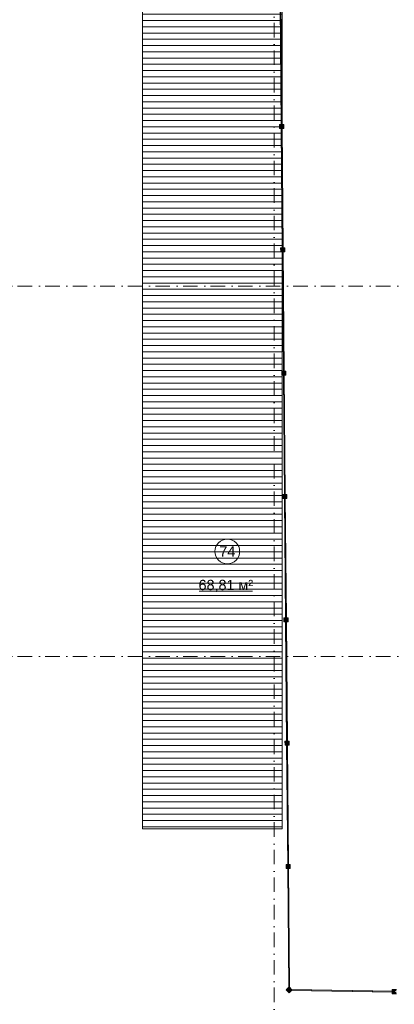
# Model space of a CAD drawing. Header units: millimetres. Extents: x -14761 to 157739, y -22400 to 107990.
# Tile 23 of 81: x 20808 to 29920, y 45538 to 69484. Entities that reach past the tile are written whole.
import ezdxf

# ---------------------------------------------------------------- set-up
doc = ezdxf.new("R2010")
doc.units = ezdxf.units.MM
doc.header["$MEASUREMENT"] = 0
doc.linetypes.add('Штрихпунктирная', pattern=[670.277762, 352.777767, -176.388884, 0, -141.111112])
for name, color, linetype in [('Местность - Забор', 7, 'Continuous'), ('Элемент модели - Зоны уличных помещений', 7, 'Continuous'), ('Элемент Модели - Оси', 7, 'Continuous')]:
    doc.layers.add(name, color=color, linetype=linetype)
doc.styles.add('СГЕНЕРИР_СТИЛЬ_1', font='txt')

msp = doc.modelspace()

# ---------------------------------------------------------------- hatches: boundary and pattern name
at = {"linetype": 'Continuous', "lineweight": 15, "true_color": 0xb1b1b1}
h = msp.add_hatch(dxfattribs=at)
h.set_pattern_fill('Настил_01', color=253, style=0, pattern_type=2)
h.set_pattern_definition([(0, (0, 0), (0, 152), [])])
h.paths.add_polyline_path([(23793, 70209), (27193, 70209), (27193, 49809), (23793, 49809)])
at = {"layer": 'Местность - Забор', "linetype": 'Continuous', "lineweight": 0, "true_color": 0x000000}
for points in [[(27169, 66907), (27189, 66907), (27163, 69867), (27143, 69867)], [(27184, 66907), (27174, 66907), (27174, 66937), (27129, 66937), (27130, 66837), (27175, 66837), (27174, 66867), (27184, 66867), (27185, 66837), (27230, 66838), (27229, 66938), (27184, 66937)], [(27195, 63907), (27215, 63908), (27189, 66867), (27169, 66867)], [(27210, 63908), (27200, 63907), (27200, 63937), (27155, 63937), (27156, 63837), (27201, 63837), (27201, 63867), (27211, 63868), (27211, 63838), (27256, 63838), (27255, 63938), (27210, 63938)], [(27221, 60908), (27241, 60908), (27216, 63868), (27196, 63867)], [(27236, 60908), (27226, 60908), (27226, 60938), (27181, 60937), (27182, 60837), (27227, 60838), (27227, 60868), (27237, 60868), (27237, 60838), (27282, 60838), (27281, 60938), (27236, 60938)], [(27248, 57908), (27268, 57908), (27242, 60868), (27222, 60868)], [(27263, 57908), (27253, 57908), (27253, 57938), (27208, 57937), (27208, 57837), (27253, 57838), (27253, 57868), (27263, 57868), (27263, 57838), (27308, 57838), (27308, 57938), (27263, 57938)], [(27274, 54908), (27294, 54908), (27268, 57868), (27248, 57868)], [(27289, 54908), (27279, 54908), (27279, 54938), (27234, 54937), (27235, 54837), (27280, 54838), (27279, 54868), (27289, 54868), (27290, 54838), (27335, 54838), (27334, 54938), (27289, 54938)], [(27300, 51908), (27320, 51908), (27294, 54868), (27274, 54868)], [(27315, 51908), (27305, 51908), (27305, 51938), (27260, 51938), (27261, 51838), (27306, 51838), (27306, 51868), (27316, 51868), (27316, 51838), (27361, 51838), (27360, 51938), (27315, 51938)], [(27327, 48908), (27347, 48908), (27321, 51868), (27301, 51868)], [(27342, 48908), (27332, 48908), (27331, 48938), (27286, 48938), (27287, 48838), (27332, 48838), (27332, 48868), (27342, 48868), (27342, 48838), (27387, 48838), (27386, 48938), (27341, 48938)], [(27353, 45928), (27373, 45928), (27347, 48868), (27327, 48868)], [(27428, 45882), (27403, 45883), (27403, 45893), (27430, 45892), (27367, 45955), (27368, 45928), (27358, 45928), (27357, 45953), (27292, 45888), (27363, 45817)], [(29899, 45836), (29900, 45856), (27403, 45898), (27403, 45878)], [(29900, 45851), (29900, 45841), (29870, 45842), (29869, 45797), (29969, 45795), (29970, 45840), (29940, 45841), (29940, 45851), (29970, 45850), (29970, 45895), (29870, 45897), (29870, 45852)]]:
    msp.add_hatch(color=18, dxfattribs=at).paths.add_polyline_path(points)

# ---------------------------------------------------------------- linework, layer by layer
at = {"color": 7, "linetype": 'Continuous', "lineweight": 15, "flags": 128}
msp.add_lwpolyline([(23793, 70209), (27193, 70209), (27193, 49809), (23793, 49809)], close=True, dxfattribs=at)
at = {"layer": 'Местность - Забор', "color": 7, "linetype": 'Continuous', "lineweight": 15}
for p, q in [((27129, 66937), (27130, 66837)), ((27174, 66937), (27129, 66937)), ((27175, 66837), (27130, 66837)), ((27174, 66937), (27174, 66907)), ((27184, 66907), (27174, 66907)), ((27174, 66867), (27175, 66837)), ((27184, 66867), (27174, 66867)), ((27229, 66938), (27184, 66937)), ((27184, 66937), (27184, 66907)), ((27184, 66867), (27185, 66837)), ((27230, 66838), (27185, 66837)), ((27229, 66938), (27230, 66838)), ((27155, 63937), (27156, 63837)), ((27200, 63937), (27155, 63937)), ((27200, 63937), (27200, 63907)), ((27210, 63938), (27210, 63908)), ((27255, 63938), (27210, 63938)), ((27255, 63938), (27256, 63838)), ((27201, 63837), (27156, 63837)), ((27210, 63908), (27200, 63907)), ((27211, 63868), (27201, 63867)), ((27201, 63867), (27201, 63837)), ((27211, 63868), (27211, 63838)), ((27256, 63838), (27211, 63838)), ((27226, 60938), (27181, 60937)), ((27181, 60937), (27182, 60837)), ((27227, 60838), (27182, 60837)), ((27226, 60938), (27226, 60908)), ((27236, 60908), (27226, 60908)), ((27227, 60868), (27227, 60838)), ((27237, 60868), (27227, 60868)), ((27236, 60938), (27236, 60908)), ((27281, 60938), (27236, 60938)), ((27237, 60868), (27237, 60838)), ((27282, 60838), (27237, 60838)), ((27281, 60938), (27282, 60838)), ((27253, 57938), (27208, 57937)), ((27208, 57937), (27208, 57837)), ((27253, 57838), (27208, 57837)), ((27253, 57938), (27253, 57908)), ((27263, 57908), (27253, 57908)), ((27253, 57868), (27253, 57838)), ((27263, 57868), (27253, 57868)), ((27263, 57938), (27263, 57908)), ((27308, 57938), (27263, 57938)), ((27263, 57868), (27263, 57838)), ((27308, 57838), (27263, 57838)), ((27308, 57938), (27308, 57838)), ((27279, 54938), (27234, 54937)), ((27234, 54937), (27235, 54837)), ((27280, 54838), (27235, 54837)), ((27279, 54938), (27279, 54908)), ((27289, 54908), (27279, 54908)), ((27279, 54868), (27280, 54838)), ((27289, 54868), (27279, 54868)), ((27289, 54938), (27289, 54908)), ((27334, 54938), (27289, 54938)), ((27289, 54868), (27290, 54838)), ((27335, 54838), (27290, 54838)), ((27334, 54938), (27335, 54838)), ((27260, 51938), (27261, 51838)), ((27305, 51938), (27260, 51938)), ((27306, 51838), (27261, 51838)), ((27305, 51938), (27305, 51908)), ((27315, 51908), (27305, 51908)), ((27306, 51868), (27306, 51838)), ((27316, 51868), (27306, 51868)), ((27315, 51938), (27315, 51908)), ((27360, 51938), (27315, 51938)), ((27316, 51868), (27316, 51838)), ((27361, 51838), (27316, 51838)), ((27360, 51938), (27361, 51838)), ((27286, 48938), (27287, 48838)), ((27331, 48938), (27286, 48938)), ((27331, 48938), (27332, 48908)), ((27342, 48908), (27332, 48908)), ((27332, 48868), (27332, 48838)), ((27342, 48868), (27332, 48868)), ((27341, 48938), (27342, 48908)), ((27386, 48938), (27341, 48938)), ((27342, 48868), (27342, 48838)), ((27386, 48938), (27387, 48838)), ((27332, 48838), (27287, 48838)), ((27387, 48838), (27342, 48838)), ((27357, 45953), (27292, 45888)), ((27292, 45888), (27363, 45817)), ((27357, 45953), (27358, 45928)), ((27368, 45928), (27358, 45928)), ((27428, 45882), (27363, 45817)), ((27367, 45955), (27368, 45928)), ((27367, 45955), (27430, 45892)), ((27403, 45893), (27403, 45883)), ((27403, 45893), (27430, 45892)), ((27403, 45883), (27428, 45882)), ((29870, 45842), (29869, 45797)), ((29869, 45797), (29969, 45795)), ((29870, 45897), (29870, 45852)), ((29870, 45897), (29970, 45895)), ((29870, 45852), (29900, 45851)), ((29870, 45842), (29900, 45841)), ((29900, 45851), (29900, 45841))]:
    msp.add_line(p, q, dxfattribs=at)
at = {"layer": 'Местность - Забор', "color": 7, "linetype": 'Continuous', "lineweight": 15, "flags": 128}
for points in [[(27169, 66907), (27189, 66907), (27163, 69867), (27143, 69867)], [(27195, 63907), (27215, 63908), (27189, 66867), (27169, 66867)], [(27221, 60908), (27241, 60908), (27216, 63868), (27196, 63867)], [(27248, 57908), (27268, 57908), (27242, 60868), (27222, 60868)], [(27274, 54908), (27294, 54908), (27268, 57868), (27248, 57868)], [(27300, 51908), (27320, 51908), (27294, 54868), (27274, 54868)], [(27327, 48908), (27347, 48908), (27321, 51868), (27301, 51868)], [(27353, 45928), (27373, 45928), (27347, 48868), (27327, 48868)], [(29899, 45836), (29900, 45856), (27403, 45898), (27403, 45878)]]:
    msp.add_lwpolyline(points, close=True, dxfattribs=at)
for points in [[(27169, 66937), (27143, 69837)], [(27189, 66937), (27163, 69837)], [(27195, 63937), (27170, 66837)], [(27215, 63938), (27190, 66837)], [(27221, 60938), (27196, 63837)], [(27241, 60938), (27216, 63838)], [(27248, 57938), (27222, 60838)], [(27268, 57938), (27242, 60838)], [(27274, 54938), (27248, 57838)], [(27294, 54938), (27268, 57838)], [(27300, 51938), (27275, 54838)], [(27320, 51938), (27295, 54838)], [(27326, 48938), (27301, 51838)], [(27346, 48938), (27321, 51838)], [(27353, 45948), (27327, 48838)], [(27372, 45950), (27347, 48838)], [(29869, 45837), (27423, 45877)], [(29870, 45857), (27425, 45897)]]:
    msp.add_lwpolyline(points, dxfattribs=at)
at = {"layer": 'Элемент модели - Зоны уличных помещений', "color": 7, "linetype": 'Continuous', "lineweight": 15}
msp.add_line((25171, 55584), (26472, 55584), dxfattribs=at)
at = {"layer": 'Элемент модели - Зоны уличных помещений', "color": 7, "linetype": 'Continuous', "lineweight": 15, "flags": 128}
msp.add_lwpolyline([(26158, 56552, 1), (25558, 56552, 1)], format="xyb", close=True, dxfattribs=at)
at = {"layer": 'Элемент Модели - Оси', "color": 7, "linetype": 'Штрихпунктирная', "lineweight": 15}
for p, q in [((27000, 92200), (27000, -1975)), ((-12761, 63000), (155650, 63000)), ((-12761, 54000), (155650, 54000))]:
    msp.add_line(p, q, dxfattribs=at)

# ---------------------------------------------------------------- texts
at = {"layer": 'Элемент модели - Зоны уличных помещений', "color": 7, "lineweight": 15, "char_height": 250, "attachment_point": 5, "style": 'СГЕНЕРИР_СТИЛЬ_1'}
for s, insert in [('\\A1;{\\pqc;\\fArial|b0|i0|c204|p38;74}', (25858, 56552)), ('\\A1;{\\pqc;\\fArial|b0|i0|c204|p38;68,81 м²}', (25822, 55713))]:
    msp.add_mtext(s, dxfattribs=dict(at, insert=insert))

doc.saveas('drawing.dxf')
